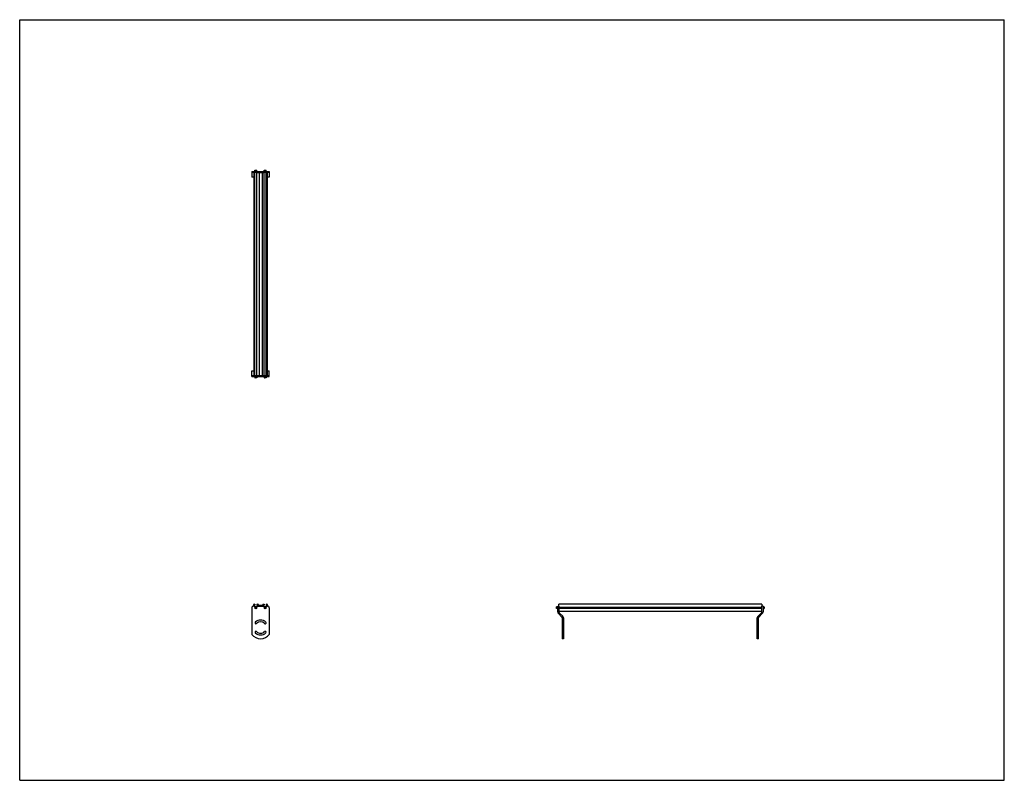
# Model space of a CAD drawing. Header units: inches. Extents: x 0 to 198, y 0 to 153.
import ezdxf

# ---------------------------------------------------------------- set-up
doc = ezdxf.new("R2010")
doc.units = ezdxf.units.IN
doc.header["$LTSCALE"] = 10.89
doc.header["$MEASUREMENT"] = 0
doc.layers.get('0').update_dxf_attribs({"linetype": 'CONTINUOUS'})
for name, color, linetype in [('300825M_BL2', 7, 'CONTINUOUS'), ('300825M_BL3', 7, 'CONTINUOUS'), ('708180P_BL0', 7, 'CONTINUOUS'), ('708180P_BL4', 7, 'CONTINUOUS'), ('708180P_BL5', 7, 'CONTINUOUS'), ('708180P_BL6', 7, 'CONTINUOUS'), ('710210_04079_BL1', 7, 'CONTINUOUS')]:
    doc.layers.add(name, color=color, linetype=linetype)

# ---------------------------------------------------------------- blocks, each defined once
blk = doc.blocks.new('708180P_BL0', base_point=(47.5, 57.86))
at = {"layer": '708180P_BL0', "color": 7, "linetype": 'CONTINUOUS'}
for p, q in [((47.31, 81.2), (47.31, 80.99)), ((47.68, 81.2), (47.68, 80.99)), ((47.68, 80.99), (47.31, 80.99)), ((47.31, 80.99), (47.33, 80.96)), ((47.66, 80.96), (47.33, 80.96)), ((47.68, 80.99), (47.66, 80.96)), ((47.44, 34.81), (47.38, 34.71)), ((47.38, 34.71), (47.44, 34.61)), ((47.55, 34.81), (47.44, 34.81)), ((47.44, 34.61), (47.55, 34.61)), ((47.61, 34.71), (47.55, 34.81)), ((47.55, 34.61), (47.61, 34.71))]:
    blk.add_line(p, q, dxfattribs=at)
for radius in [0.187, 0.163]:
    blk.add_circle((47.5, 34.71), radius, dxfattribs=at)
blk = doc.blocks.new('710210_04079_BL1', base_point=(98.16, 78.12))
at = {"layer": '710210_04079_BL1', "color": 7, "linetype": 'CONTINUOUS'}
for p, q in [((47.09, 122.24), (47.09, 81.45)), ((47.09, 122.24), (47.3, 122.24)), ((47.3, 81.45), (47.3, 122.24)), ((47.69, 81.45), (47.69, 122.24)), ((47.69, 122.24), (49.18, 122.24)), ((48.13, 122.24), (48.13, 81.45)), ((48.74, 122.24), (48.74, 81.45)), ((49.18, 81.45), (49.18, 122.24)), ((49.57, 81.45), (49.57, 122.24)), ((49.57, 122.24), (49.78, 122.24)), ((49.78, 122.24), (49.78, 81.45)), ((47.09, 81.45), (47.3, 81.45)), ((47.69, 81.45), (49.18, 81.45)), ((49.57, 81.45), (49.78, 81.45)), ((47.09, 35.05), (47.09, 35.37)), ((47.15, 35.43), (47.3, 35.43)), ((47.18, 35.05), (47.18, 35.31)), ((47.18, 35.31), (47.3, 35.31)), ((47.3, 35.43), (47.3, 35.31)), ((47.69, 35.43), (47.69, 35.31)), ((47.69, 35.43), (47.88, 35.43)), ((47.69, 35.31), (47.82, 35.31)), ((47.82, 35.31), (47.82, 35.05)), ((47.9, 35.05), (47.9, 35.3)), ((47.9, 35.3), (48.13, 35.05)), ((48.13, 35.18), (47.92, 35.41)), ((48.74, 35.18), (48.13, 35.18)), ((48.19, 35.05), (48.22, 35.09)), ((48.22, 35.09), (48.65, 35.09)), ((48.65, 35.09), (48.68, 35.05)), ((48.95, 35.41), (48.74, 35.18)), ((48.74, 35.05), (48.97, 35.3)), ((48.97, 35.3), (48.97, 35.05)), ((48.99, 35.43), (49.18, 35.43)), ((49.05, 35.05), (49.05, 35.31)), ((49.05, 35.31), (49.18, 35.31)), ((49.18, 35.43), (49.18, 35.31)), ((49.57, 35.43), (49.57, 35.31)), ((49.57, 35.43), (49.72, 35.43)), ((49.57, 35.31), (49.69, 35.31)), ((49.69, 35.31), (49.69, 35.05)), ((49.78, 35.37), (49.78, 35.05)), ((108.44, 35.05), (108.44, 35.43)), ((149.23, 35.43), (108.44, 35.43)), ((108.44, 34.84), (149.23, 34.84)), ((149.23, 34.59), (108.44, 34.59)), ((149.23, 33.99), (108.44, 33.99)), ((149.23, 35.43), (149.23, 35.05))]:
    blk.add_line(p, q, dxfattribs=at)
for centre, start, end in [((47.15, 35.37), 90, 180), ((47.88, 35.37), 41.6222, 90), ((48.99, 35.37), 90, 138.3778), ((49.72, 35.37), 0, 90)]:
    blk.add_arc(centre, 0.0625, start, end, dxfattribs=at)
blk = doc.blocks.new('300825M_BL2', base_point=(98.08, 75.48))
at = {"layer": '300825M_BL2', "color": 7, "linetype": 'CONTINUOUS'}
for p, q in [((46.68, 122.49), (46.68, 122.24)), ((46.68, 122.49), (50.18, 122.49)), ((50.18, 122.49), (50.18, 122.24)), ((149.48, 35.05), (149.23, 35.05)), ((149.48, 35.05), (149.48, 33.88)), ((148.58, 28.48), (148.58, 32.67)), ((149.33, 33.53), (148.66, 32.85)), ((148.33, 29.31), (148.58, 29.31)), ((148.58, 28.48), (148.33, 28.48))]:
    blk.add_line(p, q, dxfattribs=at)
at = {"layer": '300825M_BL2', "color": 3, "linetype": 'CONTINUOUS'}
for p, q in [((46.68, 122.24), (46.68, 121.34)), ((47.09, 122.24), (46.68, 122.24)), ((47.09, 121.34), (46.68, 121.34)), ((47.69, 122.24), (47.3, 122.24)), ((49.57, 122.24), (49.18, 122.24)), ((50.18, 122.24), (49.78, 122.24)), ((50.18, 121.34), (49.78, 121.34)), ((50.18, 122.24), (50.18, 121.34)), ((46.68, 34.67), (46.68, 29.31)), ((149.15, 33.7), (148.48, 33.03)), ((149.23, 33.88), (149.23, 35.05)), ((148.33, 28.48), (148.33, 32.67))]:
    blk.add_line(p, q, dxfattribs=at)
for centre, radius, start, end in [((148.98, 33.88), 0.253, 315, 360), ((148.83, 32.67), 0.5, 135, 180), ((49.37, 29.79), 0.17, 322.5637, 89.8328)]:
    blk.add_arc(centre, radius, start, end, dxfattribs=at)
at = {"layer": '300825M_BL2', "color": 7, "linetype": 'CONTINUOUS'}
for centre, radius, start, end in [((148.98, 33.88), 0.503, 315, 360), ((148.83, 32.67), 0.25, 135, 180)]:
    blk.add_arc(centre, radius, start, end, dxfattribs=at)
blk = doc.blocks.new('300825M_BL3', base_point=(78.01, 55.41))
at = {"layer": '300825M_BL3', "color": 3, "linetype": 'CONTINUOUS'}
for p, q in [((46.69, 82.34), (47.09, 82.34)), ((46.69, 81.45), (46.69, 82.34)), ((46.69, 81.45), (47.09, 81.45)), ((47.3, 81.45), (47.69, 81.45)), ((49.18, 81.45), (49.57, 81.45)), ((49.78, 82.34), (50.19, 82.34)), ((49.78, 81.45), (50.19, 81.45)), ((50.19, 81.45), (50.19, 82.34)), ((108.44, 35.05), (108.44, 33.88)), ((108.51, 33.7), (109.19, 33.03)), ((109.33, 32.67), (109.33, 28.48))]:
    blk.add_line(p, q, dxfattribs=at)
at = {"layer": '300825M_BL3', "color": 7, "linetype": 'CONTINUOUS'}
for p, q in [((46.69, 81.2), (46.69, 81.45)), ((46.69, 81.2), (50.19, 81.2)), ((50.19, 81.2), (50.19, 81.45)), ((46.69, 34.67), (46.69, 29.31)), ((47.06, 35.05), (49.81, 35.05)), ((50.19, 34.67), (50.19, 29.31)), ((108.19, 33.88), (108.19, 35.05)), ((108.19, 35.05), (108.44, 35.05)), ((108.33, 33.53), (109.01, 32.85)), ((109.08, 32.67), (109.08, 28.48)), ((109.33, 29.31), (109.08, 29.31)), ((109.33, 28.48), (109.08, 28.48))]:
    blk.add_line(p, q, dxfattribs=at)
for centre, radius, start, end in [((47.06, 34.67), 0.375, 90, 180), ((49.81, 34.67), 0.375, 0, 90), ((108.69, 33.88), 0.503, 180, 225), ((47.5, 31.66), 0.17, 135, 315), ((48.44, 30.73), 1.5, 45, 135), ((48.44, 30.73), 1.16, 45, 135), ((49.37, 31.66), 0.17, 225, 45), ((108.83, 32.67), 0.25, 0, 45), ((47.5, 29.79), 0.17, 45, 225), ((48.44, 30.73), 1.16, 225, 315), ((49.37, 29.79), 0.17, 315, 135), ((48.44, 30.73), 2.25, 218.9424, 321.0576), ((48.44, 30.73), 1.5, 225, 315)]:
    blk.add_arc(centre, radius, start, end, dxfattribs=at)
at = {"layer": '300825M_BL3', "color": 3, "linetype": 'CONTINUOUS'}
for centre, radius, start, end in [((108.69, 33.88), 0.253, 180, 225), ((108.83, 32.67), 0.5, 0, 45)]:
    blk.add_arc(centre, radius, start, end, dxfattribs=at)
blk = doc.blocks.new('708180P_BL4', base_point=(78.69, 57.86))
at = {"layer": '708180P_BL4', "color": 7, "linetype": 'CONTINUOUS'}
for p, q in [((49.19, 81.2), (49.19, 80.99)), ((49.56, 81.2), (49.56, 80.99)), ((49.56, 80.99), (49.19, 80.99)), ((49.19, 80.99), (49.21, 80.96)), ((49.54, 80.96), (49.21, 80.96)), ((49.56, 80.99), (49.54, 80.96)), ((49.32, 34.81), (49.26, 34.71)), ((49.26, 34.71), (49.32, 34.61)), ((49.43, 34.81), (49.32, 34.81)), ((49.32, 34.61), (49.43, 34.61)), ((49.49, 34.71), (49.43, 34.81)), ((49.43, 34.61), (49.49, 34.71)), ((107.97, 34.9), (107.95, 34.88)), ((107.95, 34.55), (107.95, 34.88)), ((107.97, 34.53), (107.95, 34.55)), ((107.97, 34.53), (107.97, 34.9)), ((108.19, 34.9), (107.97, 34.9)), ((108.19, 34.53), (107.97, 34.53))]:
    blk.add_line(p, q, dxfattribs=at)
for radius in [0.187, 0.163]:
    blk.add_circle((49.37, 34.71), radius, dxfattribs=at)
blk = doc.blocks.new('708180P_BL5', base_point=(47.5, 122.61))
at = {"layer": '708180P_BL5', "color": 7, "linetype": 'CONTINUOUS'}
for p, q in [((47.31, 122.7), (47.33, 122.72)), ((47.31, 122.49), (47.31, 122.7)), ((47.31, 122.7), (47.68, 122.7)), ((47.33, 122.72), (47.66, 122.72)), ((47.68, 122.7), (47.66, 122.72)), ((47.68, 122.49), (47.68, 122.7))]:
    blk.add_line(p, q, dxfattribs=at)
blk = doc.blocks.new('708180P_BL6', base_point=(99.45, 78.62))
at = {"layer": '708180P_BL6', "color": 7, "linetype": 'CONTINUOUS'}
for p, q in [((49.19, 122.7), (49.21, 122.72)), ((49.19, 122.49), (49.19, 122.7)), ((49.19, 122.7), (49.56, 122.7)), ((49.21, 122.72), (49.54, 122.72)), ((49.56, 122.7), (49.54, 122.72)), ((49.56, 122.49), (49.56, 122.7)), ((149.48, 34.9), (149.69, 34.9)), ((149.48, 34.53), (149.69, 34.53)), ((149.71, 34.88), (149.69, 34.9)), ((149.69, 34.9), (149.69, 34.53)), ((149.69, 34.53), (149.71, 34.55)), ((149.71, 34.88), (149.71, 34.55))]:
    blk.add_line(p, q, dxfattribs=at)

msp = doc.modelspace()

# ---------------------------------------------------------------- linework, layer by layer
at = {"color": 7, "linetype": 'CONTINUOUS'}
for p, q in [((0, 0), (0, 153)), ((0, 153), (198, 153)), ((198, 0), (198, 153)), ((0, 0), (198, 0))]:
    msp.add_line(p, q, dxfattribs=at)

# ---------------------------------------------------------------- block references
at = {"layer": '300825M_BL2'}
msp.add_blockref('300825M_BL2', (98.08, 75.48), dxfattribs=at)
at = {"layer": '300825M_BL3'}
msp.add_blockref('300825M_BL3', (78.01, 55.41), dxfattribs=at)
at = {"layer": '708180P_BL0'}
msp.add_blockref('708180P_BL0', (47.5, 57.86), dxfattribs=at)
at = {"layer": '708180P_BL4'}
msp.add_blockref('708180P_BL4', (78.69, 57.86), dxfattribs=at)
at = {"layer": '708180P_BL5'}
msp.add_blockref('708180P_BL5', (47.5, 122.61), dxfattribs=at)
at = {"layer": '708180P_BL6'}
msp.add_blockref('708180P_BL6', (99.45, 78.62), dxfattribs=at)
at = {"layer": '710210_04079_BL1'}
msp.add_blockref('710210_04079_BL1', (98.16, 78.12), dxfattribs=at)

doc.saveas('drawing.dxf')
